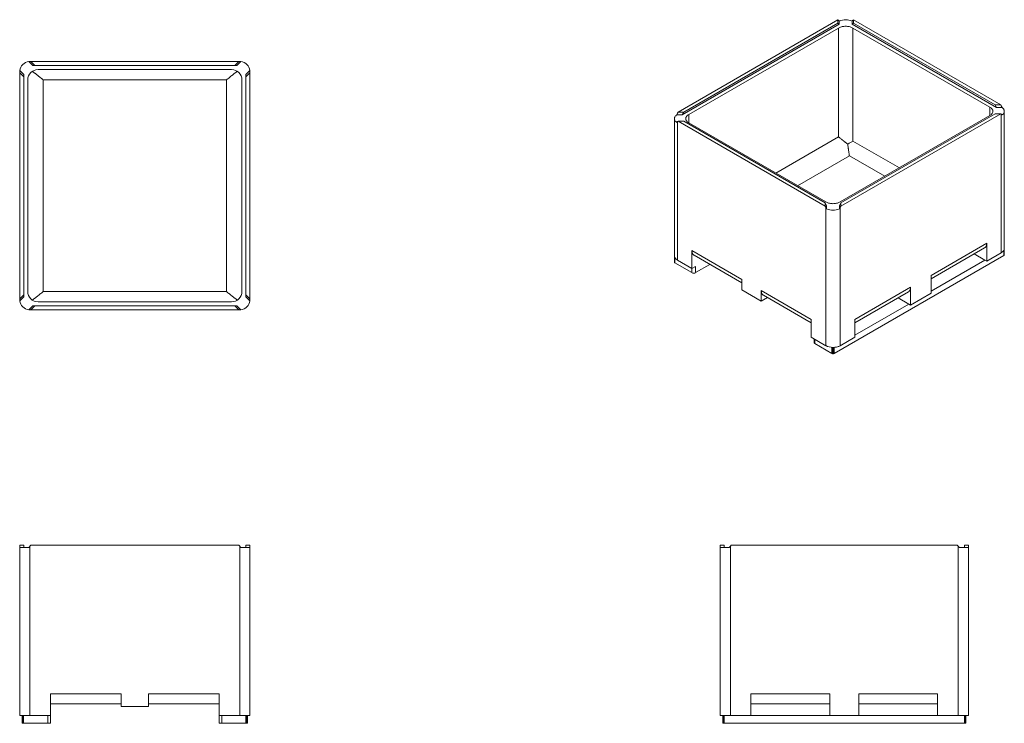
# Model space of a CAD drawing. Header units: inches. Extents: x 82 to 274, y 38 to 175.
import ezdxf

# ---------------------------------------------------------------- set-up
doc = ezdxf.new("R2010")
doc.units = ezdxf.units.IN
doc.header["$MEASUREMENT"] = 0

msp = doc.modelspace()

# ---------------------------------------------------------------- linework, layer by layer
at = {"color": 7, "linetype": 'Continuous', "lineweight": 15}
for p, q in [((210.26, 156.74), (241.32, 174.67)), ((241.32, 174.03), (241.32, 174.67)), ((241.32, 174.67), (241.44, 174.58)), ((241.6, 173.8), (241.6, 174.42)), ((244.09, 173.8), (244.09, 174.42)), ((244.38, 174.67), (244.26, 174.58)), ((272.96, 158.17), (244.38, 174.67)), ((244.38, 174.03), (244.38, 174.67)), ((241.6, 173.8), (211.08, 156.18)), ((241.32, 174.03), (211.37, 156.74)), ((241.44, 173.06), (212.36, 156.27)), ((241.32, 174.03), (241.6, 173.8)), ((241.44, 151.93), (241.44, 173.06)), ((244.09, 173.8), (244.38, 174.03)), ((272.14, 157.61), (244.09, 173.8)), ((270.87, 157.7), (244.26, 173.06)), ((244.26, 173.06), (244.26, 151.11)), ((271.86, 158.17), (244.38, 174.03)), ((84.87, 165.77), (84.1, 166.54)), ((84.49, 166.56), (84.33, 166.56)), ((85.27, 165.77), (84.49, 166.56)), ((124.92, 166.56), (84.49, 166.56)), ((124.14, 165.77), (124.92, 166.56)), ((124.54, 165.77), (125.31, 166.54)), ((124.92, 166.56), (125.08, 166.56)), ((82.33, 164.39), (82.33, 164.56)), ((83.11, 164.01), (82.34, 164.78)), ((84.87, 165.77), (85.27, 165.77)), ((124.14, 165.77), (85.27, 165.77)), ((123.52, 164.99), (85.89, 164.99)), ((124.54, 165.77), (124.14, 165.77)), ((126.3, 164.01), (127.07, 164.78)), ((127.08, 164.39), (127.08, 164.56)), ((83.11, 163.61), (82.33, 164.39)), ((82.33, 120.47), (82.33, 164.39)), ((83.11, 163.61), (83.11, 164.01)), ((83.11, 163.61), (83.11, 121.25)), ((83.89, 162.99), (83.89, 121.87)), ((86.89, 162.99), (86.89, 121.87)), ((122.52, 162.99), (86.89, 162.99)), ((122.52, 162.99), (122.52, 121.87)), ((125.52, 162.99), (125.52, 121.87)), ((126.3, 163.61), (127.08, 164.39)), ((126.3, 163.61), (126.3, 164.01)), ((126.3, 163.61), (126.3, 121.25)), ((127.08, 120.47), (127.08, 164.39)), ((272.14, 157.61), (271.86, 158.17)), ((271.86, 158.17), (272.96, 158.17)), ((272.14, 157.61), (273.23, 157.61)), ((272.96, 158.17), (273.08, 157.94)), ((209.56, 155.46), (209.56, 127.59)), ((211.08, 156.18), (209.99, 156.18)), ((210.26, 156.74), (210.15, 156.51)), ((211.37, 156.74), (210.26, 156.74)), ((211.37, 156.74), (211.08, 156.18)), ((270.87, 156.07), (241.79, 139.28)), ((241.9, 138.48), (272.96, 156.41)), ((271.86, 156.41), (241.9, 139.11)), ((271.86, 156.41), (272.96, 156.41)), ((272.96, 156.41), (273.08, 156.31)), ((273.08, 156.31), (273.08, 129.42)), ((273.66, 129.02), (273.66, 156.89)), ((210.26, 154.98), (210.15, 154.88)), ((210.15, 128), (210.15, 154.88)), ((238.85, 138.48), (210.26, 154.98)), ((211.37, 154.98), (210.26, 154.98)), ((238.85, 139.11), (211.37, 154.98)), ((238.96, 139.28), (212.36, 154.64)), ((238.85, 139.11), (238.85, 138.48)), ((239.13, 138.55), (238.85, 139.11)), ((238.85, 138.48), (238.96, 138.25)), ((238.96, 111.36), (238.96, 138.25)), ((239.13, 138.55), (239.13, 137.92)), ((241.9, 139.11), (241.62, 138.55)), ((241.62, 138.55), (241.62, 137.92)), ((241.9, 138.48), (241.79, 138.25)), ((241.79, 138.25), (241.79, 111.36)), ((241.9, 139.11), (241.9, 138.48)), ((270.25, 131.26), (259.43, 125.02)), ((259.43, 124.34), (269.84, 130.35)), ((270.25, 131.26), (270.25, 127.79)), ((273.66, 129), (273.66, 130.23)), ((209.56, 128.8), (209.56, 127.58)), ((222.66, 124.24), (212.97, 129.83)), ((212.97, 126.36), (212.97, 129.83)), ((213.39, 128.92), (222.66, 123.56)), ((240.57, 109.84), (273.59, 128.9)), ((267.83, 129.19), (269.9, 128)), ((270.25, 127.79), (273.08, 129.42)), ((212.97, 125.55), (209.63, 127.47)), ((212.97, 126.36), (210.15, 128)), ((213.68, 126.77), (212.97, 126.36)), ((213.68, 125.55), (216.45, 127.15)), ((213.68, 125.55), (213.68, 126.77)), ((269.9, 128), (259.43, 121.95)), ((269.9, 128), (270.25, 127.79)), ((259.43, 121.55), (259.43, 125.02)), ((222.66, 124.24), (222.66, 122.2)), ((244.62, 116.46), (255.44, 122.71)), ((255.44, 119.24), (255.44, 122.71)), ((83.11, 121.25), (82.33, 120.47)), ((83.11, 120.85), (82.34, 120.08)), ((83.11, 121.25), (83.11, 120.85)), ((122.52, 121.87), (86.89, 121.87)), ((126.3, 121.25), (127.08, 120.47)), ((126.3, 121.25), (126.3, 120.85)), ((126.3, 120.85), (127.07, 120.08)), ((222.66, 122.2), (226.44, 120.02)), ((226.44, 122.06), (236.13, 116.46)), ((226.44, 122.06), (226.44, 120.02)), ((227.63, 120.7), (226.44, 120.02)), ((226.86, 121.14), (236.13, 115.79)), ((244.62, 115.79), (255.02, 121.79)), ((253.02, 120.64), (255.08, 119.44)), ((255.44, 119.24), (259.43, 121.55)), ((82.33, 120.47), (82.33, 120.31)), ((84.87, 119.09), (84.1, 118.32)), ((85.27, 119.09), (84.49, 118.31)), ((84.87, 119.09), (85.27, 119.09)), ((124.14, 119.09), (85.27, 119.09)), ((123.52, 119.87), (85.89, 119.87)), ((124.14, 119.09), (124.92, 118.31)), ((124.54, 119.09), (124.14, 119.09)), ((124.54, 119.09), (125.31, 118.32)), ((127.08, 120.47), (127.08, 120.31)), ((244.62, 113.4), (255.08, 119.44)), ((255.08, 119.44), (255.44, 119.24)), ((84.49, 118.31), (84.33, 118.31)), ((124.92, 118.31), (84.49, 118.31)), ((124.92, 118.31), (125.08, 118.31)), ((236.13, 112.99), (236.13, 116.46)), ((244.62, 116.46), (244.62, 112.99)), ((236.13, 112.99), (238.96, 111.36)), ((244.62, 112.99), (241.79, 111.36)), ((236.69, 112.67), (236.69, 111.97)), ((236.84, 111.77), (240.18, 109.84)), ((240.35, 111.02), (240.35, 109.8)), ((240.39, 109.8), (240.39, 111.02)), ((82.33, 72.63), (82.33, 72.44)), ((83.11, 72.63), (82.33, 72.63)), ((82.33, 72.44), (82.33, 39.51)), ((84.1, 72.14), (82.34, 72.14)), ((83.11, 72.63), (83.11, 72.14)), ((84.49, 72.63), (84.33, 72.44)), ((84.33, 39.51), (84.33, 72.44)), ((124.92, 72.63), (84.49, 72.63)), ((124.92, 72.63), (125.08, 72.44)), ((125.08, 39.51), (125.08, 72.44)), ((125.31, 72.14), (127.07, 72.14)), ((126.3, 72.63), (126.3, 72.14)), ((126.3, 72.63), (127.08, 72.63)), ((127.08, 72.63), (127.08, 72.44)), ((127.08, 72.44), (127.08, 39.51)), ((218.44, 72.63), (218.44, 72.44)), ((219.22, 72.63), (218.44, 72.63)), ((218.44, 39.51), (218.44, 72.44)), ((218.45, 72.14), (220.21, 72.14)), ((219.22, 72.14), (219.22, 72.63)), ((220.6, 72.63), (220.44, 72.44)), ((220.44, 72.44), (220.44, 39.51)), ((220.6, 72.63), (264.53, 72.63)), ((264.53, 72.63), (264.69, 72.44)), ((264.69, 72.44), (264.69, 39.51)), ((266.68, 72.14), (264.92, 72.14)), ((265.91, 72.14), (265.91, 72.63)), ((265.91, 72.63), (266.69, 72.63)), ((266.69, 72.63), (266.69, 72.44)), ((266.69, 39.51), (266.69, 72.44)), ((102.03, 43.76), (88.33, 43.76)), ((88.33, 39.51), (88.33, 43.76)), ((102.03, 43.76), (102.03, 41.26)), ((107.38, 43.76), (121.08, 43.76)), ((107.38, 43.76), (107.38, 41.26)), ((121.08, 39.51), (121.08, 43.76)), ((224.44, 43.76), (239.74, 43.76)), ((224.44, 43.76), (224.44, 39.51)), ((239.74, 39.51), (239.74, 43.76)), ((260.69, 43.76), (245.39, 43.76)), ((245.39, 39.51), (245.39, 43.76)), ((260.69, 43.76), (260.69, 39.51)), ((88.33, 41.76), (102.03, 41.76)), ((102.03, 41.26), (107.38, 41.26)), ((121.08, 41.76), (107.38, 41.76)), ((239.74, 41.76), (224.44, 41.76)), ((245.39, 41.76), (260.69, 41.76)), ((82.33, 39.51), (82.9, 39.51)), ((82.83, 39.51), (82.83, 38.01)), ((82.9, 38.01), (82.9, 39.51)), ((82.93, 39.51), (82.93, 38.01)), ((82.93, 39.51), (84.33, 39.51)), ((83.1, 38.01), (83.1, 39.51)), ((88.33, 39.51), (84.33, 39.51)), ((87.83, 39.51), (87.83, 38.01)), ((88.33, 38.01), (88.33, 39.51)), ((121.08, 39.51), (125.08, 39.51)), ((121.08, 38.01), (121.08, 39.51)), ((121.58, 39.51), (121.58, 38.01)), ((126.48, 39.51), (125.08, 39.51)), ((126.3, 38.01), (126.3, 39.51)), ((126.48, 39.51), (126.48, 38.01)), ((127.08, 39.51), (126.51, 39.51)), ((126.51, 38.01), (126.51, 39.51)), ((126.58, 39.51), (126.58, 38.01)), ((219.01, 39.51), (218.44, 39.51)), ((218.94, 38.01), (218.94, 39.51)), ((219.01, 39.51), (219.01, 38.01)), ((219.04, 38.01), (219.04, 39.51)), ((220.44, 39.51), (219.04, 39.51)), ((219.22, 39.51), (219.22, 38.01)), ((224.44, 39.51), (220.44, 39.51)), ((224.44, 39.51), (239.74, 39.51)), ((239.74, 39.51), (245.39, 39.51)), ((260.69, 39.51), (245.39, 39.51)), ((260.69, 39.51), (264.69, 39.51)), ((264.69, 39.51), (266.09, 39.51)), ((265.92, 39.51), (265.92, 38.01)), ((266.09, 38.01), (266.09, 39.51)), ((266.12, 39.51), (266.12, 38.01)), ((266.12, 39.51), (266.69, 39.51)), ((266.19, 38.01), (266.19, 39.51)), ((82.83, 38.01), (82.9, 38.01)), ((82.9, 38.01), (82.93, 38.01)), ((82.93, 38.01), (83.1, 38.01)), ((87.83, 38.01), (83.1, 38.01)), ((87.83, 38.01), (88.33, 38.01)), ((121.58, 38.01), (121.08, 38.01)), ((121.58, 38.01), (126.3, 38.01)), ((126.48, 38.01), (126.3, 38.01)), ((126.51, 38.01), (126.48, 38.01)), ((126.58, 38.01), (126.51, 38.01)), ((219.01, 38.01), (218.94, 38.01)), ((219.04, 38.01), (219.01, 38.01)), ((219.22, 38.01), (219.04, 38.01)), ((219.22, 38.01), (265.92, 38.01)), ((265.92, 38.01), (266.09, 38.01)), ((266.09, 38.01), (266.12, 38.01)), ((266.12, 38.01), (266.19, 38.01))]:
    msp.add_line(p, q, dxfattribs=at)
at = {"color": 8, "linetype": 'Continuous', "lineweight": 15}
for p, q in [((270.87, 157.7), (270.87, 156.07)), ((212.36, 154.64), (212.36, 156.27)), ((229.25, 144.89), (241.44, 151.93)), ((244.26, 151.11), (253.27, 145.91)), ((243.56, 148.25), (233.49, 142.44)), ((250.44, 144.28), (243.56, 148.25)), ((209.63, 127.47), (209.63, 128.5)), ((273.59, 129.93), (273.59, 128.9)), ((212.97, 126.36), (212.97, 125.55)), ((236.84, 112.59), (236.84, 111.77)), ((240.18, 109.84), (240.18, 111.03)), ((240.57, 111.03), (240.57, 109.84))]:
    msp.add_line(p, q, dxfattribs=at)
at = {"color": 7, "linetype": 'Continuous', "lineweight": 15, "flags": 128}
for points in [[(244.26, 173.06), (244.13, 173.13), (244, 173.19), (243.85, 173.25), (243.69, 173.29), (243.53, 173.33), (243.37, 173.36), (243.2, 173.38), (243.02, 173.4), (242.85, 173.4), (242.68, 173.4), (242.5, 173.38), (242.33, 173.36), (242.17, 173.33), (242, 173.29), (241.85, 173.25), (241.7, 173.19), (241.56, 173.13), (241.44, 173.06)], [(270.87, 157.7), (270.99, 157.63), (271.09, 157.55), (271.19, 157.46), (271.27, 157.37), (271.33, 157.28), (271.39, 157.19), (271.42, 157.09), (271.45, 156.99), (271.45, 156.89), (271.45, 156.79), (271.42, 156.69), (271.39, 156.59), (271.33, 156.49), (271.27, 156.4), (271.19, 156.31), (271.09, 156.22), (270.99, 156.14), (270.87, 156.07)], [(273.23, 157.61), (273.33, 157.53), (273.42, 157.44), (273.49, 157.36), (273.55, 157.27), (273.6, 157.17), (273.64, 157.08), (273.66, 156.98), (273.66, 156.89), (273.66, 156.79), (273.64, 156.69), (273.6, 156.6), (273.55, 156.51), (273.49, 156.42), (273.42, 156.33), (273.33, 156.25), (273.23, 156.17)], [(209.99, 154.74), (209.9, 154.82), (209.81, 154.9), (209.73, 154.99), (209.67, 155.08), (209.62, 155.17), (209.59, 155.26), (209.57, 155.36), (209.56, 155.46), (209.57, 155.55), (209.59, 155.65), (209.62, 155.75), (209.67, 155.84), (209.73, 155.93), (209.81, 156.02), (209.9, 156.1), (209.99, 156.18)], [(212.36, 154.64), (212.24, 154.72), (212.13, 154.8), (212.04, 154.88), (211.96, 154.97), (211.89, 155.06), (211.84, 155.16), (211.8, 155.26), (211.78, 155.36), (211.77, 155.46), (211.78, 155.56), (211.8, 155.66), (211.84, 155.76), (211.89, 155.85), (211.96, 155.95), (212.04, 156.04), (212.13, 156.12), (212.24, 156.2), (212.36, 156.27)], [(238.96, 139.28), (239.09, 139.21), (239.23, 139.15), (239.37, 139.1), (239.53, 139.05), (239.69, 139.01), (239.86, 138.98), (240.03, 138.96), (240.2, 138.95), (240.37, 138.94), (240.55, 138.95), (240.72, 138.96), (240.89, 138.98), (241.06, 139.01), (241.22, 139.05), (241.37, 139.1), (241.52, 139.15), (241.66, 139.21), (241.79, 139.28)], [(269.84, 130.35), (269.84, 130.35), (269.92, 130.4), (269.99, 130.47), (270.06, 130.55), (270.12, 130.65), (270.16, 130.75), (270.2, 130.87), (270.23, 130.99), (270.24, 131.12), (270.25, 131.26)], [(273.08, 129.42), (273.19, 129.5), (273.3, 129.58), (273.39, 129.66), (273.47, 129.75), (273.54, 129.84), (273.59, 129.93), (273.63, 130.03), (273.65, 130.13), (273.66, 130.23)], [(209.56, 128.8), (209.57, 128.7), (209.59, 128.6), (209.63, 128.51), (209.68, 128.41), (209.75, 128.32), (209.83, 128.23), (209.92, 128.15), (210.03, 128.07), (210.15, 128)], [(212.97, 129.83), (212.98, 129.69), (213, 129.56), (213.02, 129.44), (213.06, 129.32), (213.11, 129.22), (213.16, 129.13), (213.23, 129.04), (213.3, 128.97), (213.39, 128.92), (213.39, 128.92)], [(255.44, 122.71), (255.43, 122.57), (255.41, 122.44), (255.39, 122.31), (255.35, 122.2), (255.3, 122.1), (255.25, 122), (255.18, 121.92), (255.11, 121.85), (255.02, 121.79), (255.02, 121.79)], [(226.86, 121.14), (226.86, 121.14), (226.78, 121.2), (226.7, 121.27), (226.63, 121.35), (226.58, 121.44), (226.53, 121.55), (226.49, 121.66), (226.47, 121.79), (226.45, 121.92), (226.44, 122.06)], [(241.79, 111.36), (241.66, 111.29), (241.53, 111.23), (241.38, 111.18), (241.23, 111.13), (241.07, 111.09), (240.91, 111.06), (240.74, 111.04), (240.57, 111.03), (240.39, 111.02)]]:
    msp.add_lwpolyline(points, dxfattribs=at)
at = {"color": 7, "linetype": 'Continuous', "lineweight": 15}
for centre, radius, start, end in [((242.85, 171.51), 3.17, 66.9013, 113.0987), ((84.33, 164.56), 2, 96.4974, 173.5026), ((84.33, 164.56), 2, 90, 96.4974), ((125.08, 164.56), 2, 83.5026, 90), ((125.08, 164.56), 2, 6.4974, 83.5026), ((84.33, 164.56), 2, 173.5026, 180), ((85.89, 162.99), 2, 90, 180), ((123.52, 162.99), 2, 0, 90), ((125.08, 164.56), 2, 0, 6.4974), ((240.37, 140.84), 3.17, 246.9012, 293.0987), ((273.54, 129.02), 0.127, 294.5202, 353.3774), ((273, 129.02), 0.662, 358.9955, 0.0161), ((210.28, 127.59), 0.718, 180.0403, 180.9804), ((209.69, 127.59), 0.127, 186.6226, 245.4798), ((213.33, 126.22), 0.765, 242.4806, 297.5193), ((85.89, 121.87), 2, 180, 270), ((123.52, 121.87), 2, 270, 0), ((84.33, 120.31), 2, 180, 186.4974), ((84.33, 120.31), 2, 186.4974, 263.5026), ((125.08, 120.31), 2, 276.4974, 353.5026), ((125.08, 120.31), 2, 353.5026, 0), ((84.33, 120.31), 2, 263.5026, 270), ((125.08, 120.31), 2, 270, 276.4974), ((236.94, 111.99), 0.245, 184.7814, 246.5394), ((240.31, 113.89), 2.86, 241.8602, 270.8691), ((240.35, 110.16), 0.36, 241.9283, 270.8002), ((240.37, 113.33), 3.53, 269.6689, 270.3311), ((240.4, 110.16), 0.36, 269.1985, 298.073)]:
    msp.add_arc(centre, radius, start, end, dxfattribs=at)
for centre, major_axis, ratio, start_param, end_param in [((242.85, 171.76), (-1.93, 3.04), 0.178698, 5.659078, 5.772479), ((242.85, 171.76), (1.93, 3.04), 0.178698, 0.510706, 0.624107), ((271.66, 155.13), (0, 3.98), 0.502097, 5.384386, 5.497787), ((211.56, 153.7), (0, 3.98), 0.502097, 0.785398, 0.898799), ((271.66, 155.13), (2, 0), 0.837072, 0.671997, 0.785398), ((211.56, 153.7), (2, 0), 0.837072, 2.356194, 2.469596), ((242.85, 150.29), (2, 1.15), 0.00007, 4.902564, 5.497747), ((240.37, 137.06), (-1.93, 3.04), 0.178698, 1.06009, 1.173491), ((240.37, 137.06), (1.93, 3.04), 0.178698, 5.109694, 5.223095), ((84.33, 69.99), (-1.62, 3.42), 0.341988, 0.624538, 0.737939), ((84.33, 69.99), (1.62, 3.42), 0.341988, 0.946259, 1.05966), ((125.08, 69.99), (-1.62, 3.42), 0.341988, 5.223526, 5.336927), ((125.08, 69.99), (1.62, 3.42), 0.341988, 5.545246, 5.658648), ((220.44, 69.99), (-1.62, 3.42), 0.341988, 0.624538, 0.737939), ((220.44, 69.99), (1.62, 3.42), 0.341988, 0.946259, 1.05966), ((264.69, 69.99), (-1.62, 3.42), 0.341988, 5.223526, 5.336927), ((264.69, 69.99), (1.62, 3.42), 0.341988, 5.545246, 5.658648)]:
    msp.add_ellipse(centre, major_axis=major_axis, ratio=ratio, start_param=start_param, end_param=end_param, dxfattribs=at)
for points, knots in [([(84.77, 164.65), (84.85, 164.6), (84.93, 164.54), (85.09, 164.42), (85.17, 164.36), (85.3, 164.26), (85.35, 164.23), (85.43, 164.17), (85.48, 164.13), (85.61, 164.03), (85.7, 163.96), (85.88, 163.82), (85.97, 163.74), (86.15, 163.6), (86.24, 163.52), (86.42, 163.37), (86.52, 163.3), (86.66, 163.18), (86.7, 163.15), (86.78, 163.09), (86.8, 163.07), (86.83, 163.04), (86.85, 163.03), (86.87, 163.01), (86.88, 163), (86.89, 163), (86.89, 162.99)], [0, 0, 0, 0, 0.125, 0.125, 0.25, 0.25, 0.3125, 0.3125, 0.375, 0.375, 0.5, 0.5, 0.625, 0.625, 0.75, 0.75, 0.875, 0.875, 0.9375, 0.9375, 0.96875, 0.96875, 0.984375, 0.992187, 0.992187, 1, 1, 1, 1]), ([(124.64, 164.65), (124.58, 164.61), (124.48, 164.54), (124.3, 164.41), (124.12, 164.28), (123.91, 164.12), (123.67, 163.92), (123.38, 163.7), (123.09, 163.46), (122.81, 163.23), (122.61, 163.07), (122.52, 162.99), (122.52, 162.99)], [0, 0, 0, 0, 0.086698, 0.173947, 0.262692, 0.351865, 0.479929, 0.60896, 0.740743, 0.873366, 0.999246, 1, 1, 1, 1]), ([(243.23, 150.51), (243.14, 150.59), (243.05, 150.66), (242.87, 150.8), (242.78, 150.86), (242.66, 150.96), (242.61, 150.99), (242.53, 151.06), (242.49, 151.09), (242.37, 151.18), (242.29, 151.25), (242.14, 151.36), (242.07, 151.42), (241.93, 151.53), (241.86, 151.58), (241.73, 151.69), (241.67, 151.74), (241.58, 151.81), (241.55, 151.83), (241.5, 151.87), (241.49, 151.88), (241.47, 151.9), (241.46, 151.91), (241.45, 151.92), (241.44, 151.92), (241.44, 151.92), (241.44, 151.93)], [0, 0, 0, 0, 0.125, 0.125, 0.25, 0.25, 0.3125, 0.3125, 0.375, 0.375, 0.5, 0.5, 0.625, 0.625, 0.75, 0.75, 0.875, 0.875, 0.9375, 0.9375, 0.96875, 0.96875, 0.984375, 0.992188, 0.992188, 1, 1, 1, 1]), ([(243.23, 150.51), (243.25, 150.4), (243.26, 150.28), (243.29, 150.06), (243.31, 149.95), (243.33, 149.79), (243.34, 149.74), (243.35, 149.64), (243.36, 149.58), (243.38, 149.43), (243.39, 149.33), (243.42, 149.15), (243.43, 149.05), (243.46, 148.88), (243.47, 148.79), (243.5, 148.63), (243.51, 148.55), (243.53, 148.43), (243.53, 148.4), (243.54, 148.34), (243.54, 148.32), (243.55, 148.3), (243.55, 148.28), (243.55, 148.27), (243.55, 148.26), (243.56, 148.26), (243.56, 148.25)], [0, 0, 0, 0, 0.125, 0.125, 0.25, 0.25, 0.3125, 0.3125, 0.375, 0.375, 0.5, 0.5, 0.625, 0.625, 0.75, 0.75, 0.875, 0.875, 0.9375, 0.9375, 0.96875, 0.96875, 0.984375, 0.992187, 0.992187, 1, 1, 1, 1]), ([(84.77, 120.21), (84.82, 120.25), (84.93, 120.32), (85.11, 120.45), (85.28, 120.58), (85.5, 120.75), (85.74, 120.94), (86.02, 121.16), (86.31, 121.4), (86.6, 121.63), (86.8, 121.79), (86.89, 121.87), (86.89, 121.87)], [0, 0, 0, 0, 0.086698, 0.173947, 0.262692, 0.351865, 0.479929, 0.608959, 0.740743, 0.873367, 0.999247, 1, 1, 1, 1]), ([(124.64, 120.21), (124.58, 120.25), (124.48, 120.32), (124.3, 120.45), (124.12, 120.58), (123.91, 120.75), (123.67, 120.94), (123.38, 121.16), (123.09, 121.4), (122.81, 121.63), (122.61, 121.79), (122.52, 121.87), (122.52, 121.87)], [0, 0, 0, 0, 0.086698, 0.173947, 0.262692, 0.351865, 0.479929, 0.60896, 0.740743, 0.873366, 0.999246, 1, 1, 1, 1])]:
    msp.add_open_spline(points, degree=3, knots=knots, dxfattribs=at)

doc.saveas('drawing.dxf')
